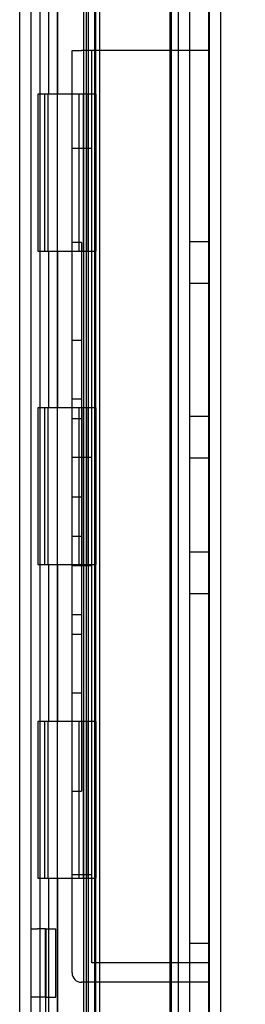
# Model space of a CAD drawing. Header units: inches. Extents: x 1 to 240, y -1 to 159.
# Tile 23 of 77: x 22.82 to 24.27, y 69.37 to 75.65. Entities that reach past the tile are written whole.
import ezdxf
from ezdxf.enums import TextEntityAlignment as Align
from ezdxf.lldxf.tags import DXFTag

# ---------------------------------------------------------------- set-up
doc = ezdxf.new("R2010")
doc.units = ezdxf.units.IN
doc.header["$MEASUREMENT"] = 0
for name, color, linetype in [('COM42780', 7, 'Continuous'), ('COM48601', 7, 'Continuous'), ('COM70220', 7, 'Continuous'), ('COM70726-3', 7, 'Continuous'), ('Default', 7, 'Continuous'), ('HNG10620-26B', 7, 'Continuous'), ('HNG10620-26C', 7, 'Continuous'), ('HNG10620-26P', 7, 'Continuous'), ('PKT99', 7, 'Continuous')]:
    doc.layers.add(name, color=color, linetype=linetype)
doc.styles.add('SEACAD_Times_New_Roman', font='times.ttf')
tags = doc.linetypes.add('HIDDEN2', pattern=[0.1875, 0.125, -0.0625]).pattern_tags.tags
tags[6:7] = [DXFTag(74, 4), DXFTag(75, 0), DXFTag(340, '0'), DXFTag(46, 0.0), DXFTag(50, 0.0), DXFTag(44, 0.0), DXFTag(45, 0.0)]
tags[4:5] = [DXFTag(74, 4), DXFTag(75, 0), DXFTag(340, '0'), DXFTag(46, 0.0), DXFTag(50, 0.0), DXFTag(44, 0.0), DXFTag(45, 0.0)]
doc.dimstyles.new('HAMMOND_(STH_-_240x160)', dxfattribs={"dimtxt": 1, "dimasz": 1.25, "dimexe": 0.5, "dimexo": 0.5, "dimgap": 0.25, "dimtad": 0, "dimtih": 1, "dimtoh": 1, "dimlfac": 0.125, "dimzin": 0, "dimdsep": 46, "dimtxsty": 'SEACAD_Times_New_Roman', "dimblk1": '_SE_FILLED', "dimblk2": '_SE_FILLED', "dimsah": 1, "dimcen": 0.5, "dimadec": 0, "dimazin": 0, "dimtfac": 0.8, "dimtofl": 0, "dimtmove": 0, "dimatfit": 3, "dimfxl": 1, "dimtolj": 1, "dimtzin": 0, "dimarcsym": 0})

# ---------------------------------------------------------------- blocks, each defined once
blk = doc.blocks.new('SE6')
at = {"layer": 'COM42780', "color": 7, "linetype": 'HIDDEN2'}
for p, q in [((22.8962, 69.8473), (22.9381, 69.8473)), ((22.9885, 69.8473), (22.9381, 69.8473)), ((22.9885, 69.8473), (23.0556, 69.8473)), ((22.9885, 69.4103), (22.9885, 69.8473)), ((22.9912, 69.8473), (22.9912, 69.4103)), ((23.0556, 69.4103), (23.0556, 69.8473)), ((22.9381, 69.4103), (22.8962, 69.4103)), ((22.9885, 69.4103), (22.9381, 69.4103)), ((22.9885, 69.4103), (23.0556, 69.4103)), ((22.9912, 69.2633), (22.9912, 69.4103))]:
    blk.add_line(p, q, dxfattribs=at)
at = {"layer": 'COM48601', "color": 7, "linetype": 'HIDDEN2'}
for p, q in [((24.0342, 94.1646), (24.0342, 66.1756)), ((23.2312, 93.2971), (23.2312, 67.043)), ((23.3032, 93.2971), (23.3032, 67.043)), ((23.2628, 93.1174), (23.2628, 67.2227)), ((23.3337, 86.1476), (23.3337, 67.2227))]:
    blk.add_line(p, q, dxfattribs=at)
at = {"layer": 'COM48601', "color": 7, "linetype": 'Continuous'}
blk.add_line((24.1062, 94.1646), (24.1062, 66.1756), dxfattribs=at)
at = {"layer": 'COM70220', "color": 7, "linetype": 'HIDDEN2'}
for p, q in [((23.7842, 93.6476), (23.7842, 66.6926)), ((24.0302, 93.6476), (24.0302, 66.6926)), ((24.0322, 93.6476), (24.0322, 66.6926)), ((24.0332, 93.6476), (24.0332, 66.6926))]:
    blk.add_line(p, q, dxfattribs=at)
at = {"layer": 'COM70726-3', "color": 7, "linetype": 'HIDDEN2'}
for p, q in [((22.8242, 95.015), (22.8242, 65.3251)), ((23.8372, 93.8833), (23.8372, 66.4568)), ((23.9092, 93.8833), (23.9092, 66.4568))]:
    blk.add_line(p, q, dxfattribs=at)
at = {"layer": 'COM70726-3', "color": 7, "linetype": 'Continuous'}
blk.add_line((22.8962, 95.015), (22.8962, 65.3251), dxfattribs=at)
at = {"layer": 'HNG10620-26B', "color": 7, "linetype": 'HIDDEN2'}
for p, q in [((22.9562, 67.1701), (22.9562, 93.1701)), ((23.0106, 75.1701), (23.0106, 76.1701)), ((23.0679, 75.1701), (23.0679, 76.1701)), ((23.2512, 75.1701), (23.2512, 76.1701)), ((23.0106, 73.1701), (23.0106, 74.1701)), ((23.0679, 73.1701), (23.0679, 74.1701)), ((23.2512, 73.1701), (23.2512, 74.1701)), ((23.0106, 71.1701), (23.0106, 72.1701)), ((23.0679, 71.1701), (23.0679, 72.1701)), ((23.2512, 71.1701), (23.2512, 72.1701)), ((23.0106, 69.1701), (23.0106, 70.1701)), ((23.0679, 69.1701), (23.0679, 70.1701)), ((23.2512, 69.1701), (23.2512, 70.1701))]:
    blk.add_line(p, q, dxfattribs=at)
at = {"layer": 'HNG10620-26B', "color": 7, "linetype": 'Continuous'}
for p, q in [((23.3112, 75.1701), (23.3112, 76.1701)), ((23.0487, 75.1701), (22.94, 75.1701)), ((22.94, 75.1701), (22.94, 74.1701)), ((22.9824, 75.1701), (22.9824, 74.1701)), ((23.3112, 75.1701), (23.0487, 75.1701)), ((22.94, 74.1701), (23.0487, 74.1701)), ((23.0487, 74.1701), (23.3112, 74.1701)), ((23.3112, 73.1701), (23.3112, 74.1701)), ((23.0487, 73.1701), (22.94, 73.1701)), ((22.94, 73.1701), (22.94, 72.1701)), ((22.9824, 73.1701), (22.9824, 72.1701)), ((23.3112, 73.1701), (23.0487, 73.1701)), ((22.94, 72.1701), (23.0487, 72.1701)), ((23.0487, 72.1701), (23.3112, 72.1701)), ((23.3112, 71.1701), (23.3112, 72.1701)), ((23.0487, 71.1701), (22.94, 71.1701)), ((22.94, 71.1701), (22.94, 70.1701)), ((22.9824, 71.1701), (22.9824, 70.1701)), ((23.3112, 71.1701), (23.0487, 71.1701)), ((22.94, 70.1701), (23.0487, 70.1701)), ((23.0487, 70.1701), (23.3112, 70.1701)), ((23.3112, 69.1701), (23.3112, 70.1701))]:
    blk.add_line(p, q, dxfattribs=at)
at = {"layer": 'HNG10620-26C', "color": 7, "linetype": 'HIDDEN2'}
for p, q in [((23.7912, 93.1701), (23.7912, 67.1701)), ((23.0637, 75.1701), (23.0637, 74.1701)), ((23.2012, 75.1701), (23.2012, 74.1701)), ((23.2292, 75.1701), (23.2292, 74.1701)), ((23.2512, 75.1701), (23.2512, 74.1701)), ((23.0637, 73.1701), (23.0637, 72.1701)), ((23.2012, 73.1701), (23.2012, 72.1701)), ((23.2292, 73.1701), (23.2292, 72.1701)), ((23.2512, 73.1701), (23.2512, 72.1701)), ((23.0637, 71.1701), (23.0637, 70.1701)), ((23.2012, 71.1701), (23.2012, 70.1701)), ((23.2292, 71.1701), (23.2292, 70.1701)), ((23.2512, 71.1701), (23.2512, 70.1701))]:
    blk.add_line(p, q, dxfattribs=at)
at = {"layer": 'HNG10620-26C', "color": 7, "linetype": 'Continuous'}
for p, q in [((23.0037, 75.1701), (23.0037, 74.1701)), ((23.3112, 75.1701), (23.0487, 75.1701)), ((23.3112, 75.1701), (23.3112, 74.1701)), ((23.0487, 74.1701), (23.3112, 74.1701)), ((23.0037, 73.1701), (23.0037, 72.1701)), ((23.3112, 73.1701), (23.0487, 73.1701)), ((23.3112, 73.1701), (23.3112, 72.1701)), ((23.0487, 72.1701), (23.3112, 72.1701)), ((23.0037, 71.1701), (23.0037, 70.1701)), ((23.3112, 71.1701), (23.0487, 71.1701)), ((23.3112, 71.1701), (23.3112, 70.1701)), ((23.0487, 70.1701), (23.3112, 70.1701))]:
    blk.add_line(p, q, dxfattribs=at)
at = {"layer": 'HNG10620-26P', "color": 7, "linetype": 'HIDDEN2'}
for p, q in [((23.0637, 92.7312), (23.0637, 67.1701)), ((23.2512, 67.1701), (23.2512, 92.7312))]:
    blk.add_line(p, q, dxfattribs=at)
at = {"layer": 'PKT99', "color": 7, "linetype": 'HIDDEN2'}
for p, q in [((23.1592, 69.5658), (23.1592, 75.4498)), ((23.1592, 75.4498), (23.2192, 75.4498)), ((23.9092, 75.4498), (23.2192, 75.4498)), ((23.2842, 69.6308), (23.2842, 75.4498)), ((24.0342, 75.4498), (23.9092, 75.4498)), ((23.2842, 74.8248), (23.1592, 74.8248)), ((23.2192, 74.2253), (23.1592, 74.2253)), ((23.2192, 74.2253), (23.2192, 70.7253)), ((24.0342, 74.2288), (23.9092, 74.2288)), ((24.0342, 73.9628), (23.9092, 73.9628)), ((23.2192, 73.6003), (23.1592, 73.6003)), ((23.2192, 73.2253), (23.1592, 73.2253)), ((24.0342, 73.1148), (23.9092, 73.1148)), ((23.2192, 73.1003), (23.1592, 73.1003)), ((23.2842, 72.8528), (23.1592, 72.8528)), ((24.0342, 72.8488), (23.9092, 72.8488)), ((23.2192, 72.6003), (23.1592, 72.6003)), ((23.2192, 72.3503), (23.1592, 72.3503)), ((24.0342, 72.2488), (23.9092, 72.2488)), ((23.2842, 72.1628), (23.1592, 72.1628)), ((24.0342, 71.9828), (23.9092, 71.9828)), ((23.2192, 71.8503), (23.1592, 71.8503)), ((23.2192, 71.7253), (23.1592, 71.7253)), ((23.2192, 71.3503), (23.1592, 71.3503)), ((23.1592, 70.7253), (23.2192, 70.7253)), ((23.2842, 70.1908), (23.1592, 70.1908)), ((23.9092, 69.7558), (24.0342, 69.7558)), ((24.0342, 69.6308), (23.2842, 69.6308)), ((24.0342, 69.5058), (23.2192, 69.5058))]:
    blk.add_line(p, q, dxfattribs=at)
blk.add_arc((23.2192, 69.5658), 0.06, 180, 270, dxfattribs=at)
blk = doc.blocks.new('DMBLK2265')
at = {"layer": 'Default', "linetype": 'Continuous'}
for points in [[(28.9205, 93.0226), (28.7122, 94.2726), (28.5038, 93.0226)], [(28.9205, 67.3176), (28.5038, 67.3176), (28.7122, 66.0676)]]:
    blk.add_hatch(color=7, dxfattribs=at).paths.add_polyline_path(points)
at = {"layer": 'Default', "color": 7, "linetype": 'Continuous'}
for p, q in [((24.4982, 94.2726), (29.2122, 94.2726)), ((28.7122, 94.2726), (28.7122, 81.0201)), ((28.7122, 78.1701), (28.7122, 66.0676)), ((24.4982, 66.0676), (29.2122, 66.0676))]:
    blk.add_line(p, q, dxfattribs=at)
at = {"layer": 'Default', "color": 7, "linetype": 'Continuous', "style": 'SEACAD_Times_New_Roman'}
for s, p in [('28.21', (27.006, 80.6701)), ('DOOR', (26.615, 79.1701))]:
    blk.add_text(s, height=1, dxfattribs=at).set_placement(p, align=Align.TOP_LEFT)
blk = doc.blocks.new('_SE_FILLED')
at = {"color": 0}
blk.add_line((0, 0), (-1, 0), dxfattribs=at)
blk.add_solid([(0, 0), (-1, -0.1665), (-1, 0.1665), (0, 0)], dxfattribs=at)

msp = doc.modelspace()

# ---------------------------------------------------------------- block references
at = {"layer": 'Default'}
msp.add_blockref('SE6', (0, 0), dxfattribs=at)

# ---------------------------------------------------------------- dimensions: what is measured, and where the dimension line sits
at = {"layer": 'Default', "color": 7, "linetype": 'Continuous'}
dim = msp.add_linear_dim(base=(28.712175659, 94.2725666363), p1=(23.998190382, 94.2725666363), p2=(23.998190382, 66.0675666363), angle=270, text='\\A1;<>\\PDOOR', dimstyle='HAMMOND_(STH_-_240x160)', override={"dimlfac": 1}, dxfattribs=at)
dim.commit()
dim.dimension.update_dxf_attribs({"geometry": 'DMBLK2265', "text_midpoint": (28.712175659, 80.1700666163), "dimtype": 161})

doc.saveas('drawing.dxf')
